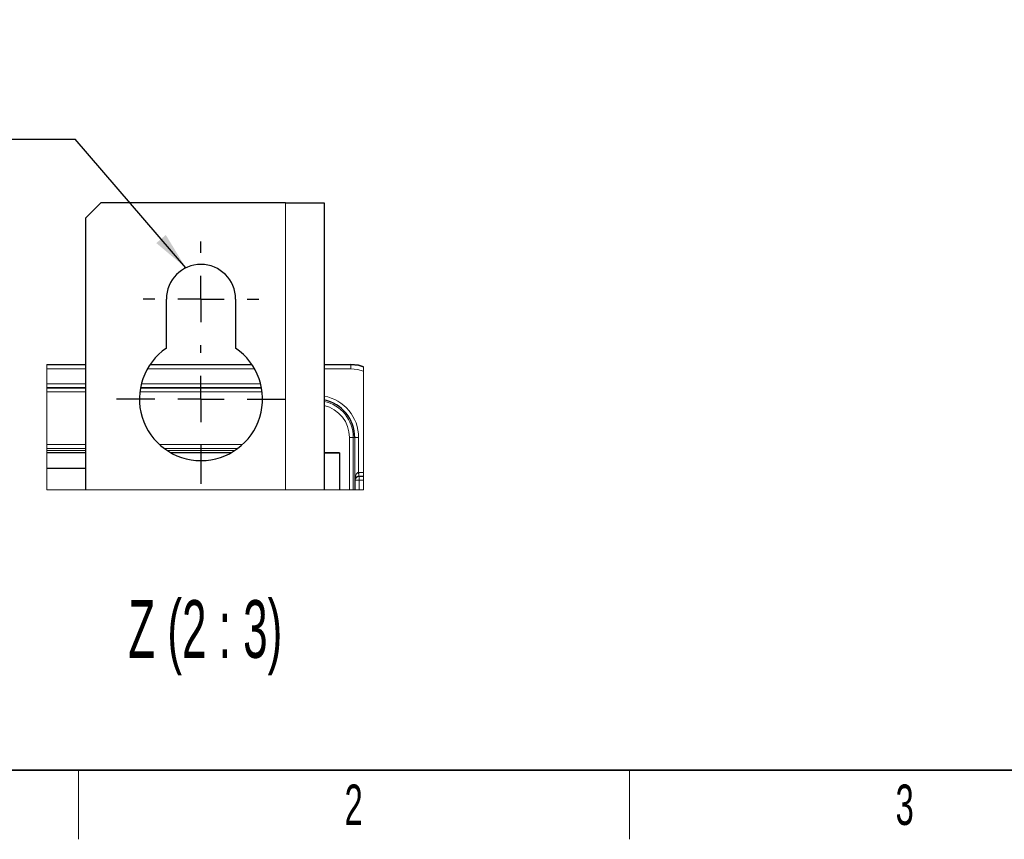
# Model space of a CAD drawing. Header units: millimetres. Extents: x 5 to 418, y 2 to 292.
# Tile 2 of 51: x 69 to 154, y 6 to 77. Entities that reach past the tile are written whole.
import ezdxf

# ---------------------------------------------------------------- set-up
doc = ezdxf.new("R2010")
doc.units = ezdxf.units.MM
doc.layers.add('SLD-0', color=7, linetype='Continuous')
doc.styles.add('SLDTEXTSTYLE0', font='TXT', dxfattribs={"width": 0.605})
doc.styles.add('SLDTEXTSTYLE2', font='TXT', dxfattribs={"width": 0.57})
doc.dimstyles.new('SLDDIMSTYLE2', dxfattribs={"dimtxt": 0.18, "dimasz": 3.302, "dimexe": 0, "dimexo": 0.0625, "dimgap": 0, "dimtad": 0, "dimtih": 1, "dimtoh": 1, "dimdec": 0, "dimrnd": 1e-09, "dimzin": 0, "dimdsep": 46, "dimtxsty": 'Standard', "dimsah": 1, "dimcen": 0.09, "dimadec": 0, "dimazin": 0, "dimtfac": 3.302, "dimtdec": 0, "dimtofl": 0, "dimtmove": 0, "dimatfit": 3, "dimfxl": 1, "dimfrac": 2, "dimtolj": 1, "dimtzin": 0, "dimarcsym": 0})

# ---------------------------------------------------------------- blocks, each defined once
blk = doc.blocks.new('SW_NOTE_0')
at = {"layer": 'SLD-0', "color": 0}
blk.add_line((-25.08, 0), (0, 0), dxfattribs=at)
at = {"layer": 'SLD-0', "color": 0, "attachment_point": 1, "style": 'SLDTEXTSTYLE0'}
for s, insert, char_height in [('für M8 (4x)', (-25.517, 9.913), 3.70417), ('for M8 (4x)', (-24.326, 3.985), 3.175)]:
    blk.add_mtext(s, dxfattribs=dict(at, insert=insert, char_height=char_height))
blk = doc.blocks.new('SW_CENTERMARKSYMBOL_4')
at = {"layer": 'SLD-0', "color": 0}
for p, q in [((0, 4), (0, 5)), ((0, 0), (0, 2)), ((-4, 0), (-5, 0)), ((0, 0), (-2, 0)), ((0, 0), (0, -2)), ((0, 0), (2, 0)), ((4, 0), (5, 0)), ((0, -4.667), (0, -4)), ((0, -8.667), (0, -6.667)), ((-4, -8.667), (-7.333, -8.667)), ((0, -8.667), (-2, -8.667)), ((0, -8.667), (0, -10.667)), ((0, -8.667), (2, -8.667)), ((4, -8.667), (7.333, -8.667)), ((0, -12.667), (0, -16))]:
    blk.add_line(p, q, dxfattribs=at)

msp = doc.modelspace()

# ---------------------------------------------------------------- linework, layer by layer
at = {"color": 7, "linetype": 'Continuous', "lineweight": 25}
for p, q in [((75.7051, 61.1472), (74.3718, 59.8139)), ((91.7051, 61.1472), (75.7051, 61.1472)), ((91.7051, 61.1472), (95.0385, 61.1472)), ((95.0385, 61.1472), (95.0385, 36.2972)), ((74.3718, 59.8139), (74.3718, 36.2972)), ((81.3718, 48.5568), (81.3718, 52.8139)), ((87.3718, 52.8139), (87.3718, 48.5568)), ((71.0051, 47.1472), (74.3718, 47.1472)), ((79.9622, 47.1472), (88.7814, 47.1472)), ((95.0385, 47.1472), (97.3718, 47.1472)), ((74.3718, 39.4872), (71.0051, 39.4872)), ((74.3718, 39.4805), (71.0051, 39.4805)), ((86.9658, 39.4872), (81.7778, 39.4872)), ((86.9538, 39.4805), (81.7898, 39.4805)), ((96.3718, 39.4872), (95.0385, 39.4872)), ((95.0385, 39.4805), (96.3718, 39.4805)), ((96.3718, 39.4805), (96.3718, 39.4872)), ((96.3718, 39.4805), (96.3718, 36.2972)), ((71.0051, 38.1472), (74.3718, 38.1472))]:
    msp.add_line(p, q, dxfattribs=at)
at = {"color": 7, "linetype": 'Continuous', "lineweight": 18}
for p, q in [((91.7051, 61.1472), (91.7051, 36.2972)), ((71.0051, 47.1064), (74.3718, 47.1064)), ((79.9347, 47.1064), (88.8089, 47.1064)), ((95.0385, 47.1064), (97.3718, 47.1064)), ((97.3718, 47.1064), (97.3718, 47.1472)), ((97.3718, 47.1064), (97.3718, 46.7731)), ((74.3718, 46.7731), (71.0051, 46.7731)), ((89.0139, 46.7731), (79.7297, 46.7731)), ((97.3718, 46.7731), (95.0385, 46.7731)), ((71.0051, 45.4748), (74.3718, 45.4748)), ((79.2063, 45.4748), (89.5373, 45.4748)), ((74.3718, 45.1415), (71.0051, 45.1415)), ((71.0051, 45.0947), (74.3718, 45.0947)), ((74.3718, 44.7614), (71.0051, 44.7614)), ((89.6696, 44.7614), (79.074, 44.7614)), ((79.1233, 45.0947), (89.6203, 45.0947)), ((89.6116, 45.1415), (79.132, 45.1415)), ((71.0051, 40.1996), (74.3718, 40.1996)), ((80.7856, 40.1996), (87.958, 40.1996)), ((97.2379, 36.2972), (97.2379, 40.8139)), ((97.2379, 40.8139), (97.5712, 40.8139)), ((97.5712, 40.8139), (97.5712, 36.2972)), ((97.6994, 40.8139), (97.5712, 40.8139)), ((97.6994, 37.1642), (97.6994, 40.8139)), ((97.6994, 40.8139), (98.0327, 40.8139)), ((98.0327, 40.8139), (98.0327, 37.7965)), ((74.3718, 39.8663), (71.0051, 39.8663)), ((71.0051, 39.6799), (74.3718, 39.6799)), ((87.5528, 39.8663), (81.1908, 39.8663)), ((81.4584, 39.6799), (87.2852, 39.6799)), ((98.0546, 37.7968), (98.4523, 37.7968)), ((98.0546, 37.464), (98.0546, 37.7968)), ((97.705, 37.1473), (97.6994, 37.1642)), ((97.705, 36.2972), (97.705, 37.1473)), ((97.705, 37.1473), (97.7054, 37.1473)), ((97.741, 37.1118), (97.7054, 37.1473)), ((97.7054, 37.1473), (97.7054, 36.2972)), ((97.741, 36.2972), (97.741, 37.1118)), ((98.0739, 37.1118), (97.741, 37.1118)), ((97.7488, 37.4864), (97.7554, 37.5054)), ((97.7582, 37.3264), (97.7516, 37.3169)), ((98.0546, 37.464), (98.0739, 37.4447)), ((98.4523, 37.464), (98.0546, 37.464)), ((98.0739, 37.4447), (98.4523, 37.4447)), ((98.0739, 37.4447), (98.0739, 37.1118)), ((98.0739, 37.1118), (98.0739, 36.2972)), ((98.4523, 37.1118), (98.0739, 37.1118))]:
    msp.add_line(p, q, dxfattribs=at)
at = {"color": 7, "linetype": 'Continuous', "lineweight": 18, "flags": 128}
for points in [[(71.0051, 47.1472), (71.0051, 47.1064), (71.0051, 46.7731), (71.0051, 45.4748), (71.0051, 45.1415), (71.0051, 45.0947), (71.0051, 44.7614), (71.0051, 40.1996), (71.0051, 39.8663), (71.0051, 39.6799), (71.0051, 39.4872), (71.0051, 39.4805), (71.0051, 38.1472), (71.0051, 36.2972), (74.3718, 36.2972), (91.7051, 36.2972), (95.0385, 36.2972), (96.3718, 36.2972), (97.2379, 36.2972), (97.5712, 36.2972), (97.705, 36.2972), (97.7054, 36.2972), (97.741, 36.2972), (98.0739, 36.2972), (98.4523, 36.2972), (98.4523, 37.1118), (98.4523, 37.4447), (98.4523, 37.464), (98.4523, 37.7968), (98.4523, 46.5636), (98.4523, 46.9102), (98.4523, 46.9526)], [(97.3718, 47.1064), (98.0141, 47.0431), (98.4523, 46.9102)], [(98.4523, 46.5636), (97.9491, 46.7162), (97.3718, 46.7731)], [(98.0327, 37.7965), (98.0436, 37.7968), (98.0546, 37.7968)], [(98.0436, 37.4638), (98.0433, 37.4732), (98.0426, 37.4941), (98.0416, 37.5259), (98.0402, 37.5674), (98.0386, 37.617), (98.0367, 37.6732), (98.0348, 37.7337), (98.0327, 37.7965)], [(98.0546, 37.464), (98.0491, 37.4639), (98.0436, 37.4638)]]:
    msp.add_lwpolyline(points, dxfattribs=at)
at = {"color": 7, "linetype": 'Continuous', "lineweight": 25, "flags": 128}
msp.add_lwpolyline([(98.4523, 46.9526), (98.0221, 47.0831), (97.3718, 47.1472)], dxfattribs=at)
at = {"color": 7, "linetype": 'Continuous', "lineweight": 25}
for centre, radius, start, end in [((84.3718, 52.8139), 3, 0.000024, 179.999976), ((84.3718, 44.1472), 5.3333, 124.228889, 55.771111), ((94.3718, 40.8139), 3.3276, 359.99979, 78.44309)]:
    msp.add_arc(centre, radius, start, end, dxfattribs=at)
at = {"color": 7, "linetype": 'Continuous', "lineweight": 18}
for centre, radius, start, end in [((94.3718, 40.8139), 3.6609, 0.000027, 79.507518), ((94.3718, 40.8139), 3.1994, 0.000008, 77.973048), ((94.3718, 40.8139), 2.8661, 359.999797, 76.549804), ((98.7994, 37.1604), 1.1, 162.758355, 179.800035), ((97.9856, 37.1516), 0.2864, 144.754001, 177.473649), ((98.0379, 37.147), 0.3328, 149.312017, 179.940943), ((98.039, 37.1464), 0.3336, 147.344919, 179.833833), ((98.0749, 37.1107), 0.3339, 90.183719, 179.815426), ((97.5733, 37.3987), 0.1963, 335.357996, 26.53882), ((97.5675, 37.4129), 0.2094, 335.591366, 26.204842)]:
    msp.add_arc(centre, radius, start, end, dxfattribs=at)
for points, knots in [([(97.7554, 37.5054), (97.7628, 37.5243), (97.7899, 37.5935), (97.8461, 37.6888), (97.9279, 37.7631), (97.9896, 37.7911), (98.0213, 37.7951), (98.0327, 37.7965)], [0, 0, 0, 0, 0.14469146, 0.52784538, 0.77351622, 0.91884515, 1, 1, 1, 1]), ([(98.0436, 37.4638), (98.0235, 37.4623), (97.9928, 37.46), (97.9346, 37.4462), (97.8633, 37.4178), (97.7988, 37.3719), (97.7662, 37.3354), (97.7582, 37.3264)], [0, 0, 0, 0, 0.1851642, 0.2837162, 0.5496156, 0.8882715, 1, 1, 1, 1])]:
    msp.add_open_spline(points, degree=3, knots=knots, dxfattribs=at)
at = {"layer": 'SLD-0', "lineweight": 35}
msp.add_line((26, 12), (408, 12), dxfattribs=at)
at = {"layer": 'SLD-0', "lineweight": 18}
for p, q in [((73.75, 6), (73.75, 12)), ((121.5, 6), (121.5, 12))]:
    msp.add_line(p, q, dxfattribs=at)

# ---------------------------------------------------------------- block references
at = {"layer": 'SLD-0', "color": 7}
for name, p in [('SW_NOTE_0', (73.4755, 66.6794)), ('SW_CENTERMARKSYMBOL_4', (84.3718, 52.8139))]:
    msp.add_blockref(name, p, dxfattribs=at)

# ---------------------------------------------------------------- texts
at = {"layer": 'SLD-0', "attachment_point": 2}
for s, insert, char_height, style in [('Z (2 : 3)', (84.7454, 26.7237), 5, 'SLDTEXTSTYLE2'), ('2', (97.6027, 10.743), 3.5, 'SLDTEXTSTYLE0'), ('3', (145.3527, 10.743), 3.5, 'SLDTEXTSTYLE0')]:
    msp.add_mtext(s, dxfattribs=dict(at, insert=insert, char_height=char_height, style=style))

# ---------------------------------------------------------------- leaders
at = {"layer": 'SLD-0', "color": 7}
msp.add_leader([(83.0626, 55.5131), (73.4755, 66.6794)], dimstyle='SLDDIMSTYLE2', dxfattribs=at)

doc.saveas('drawing.dxf')
